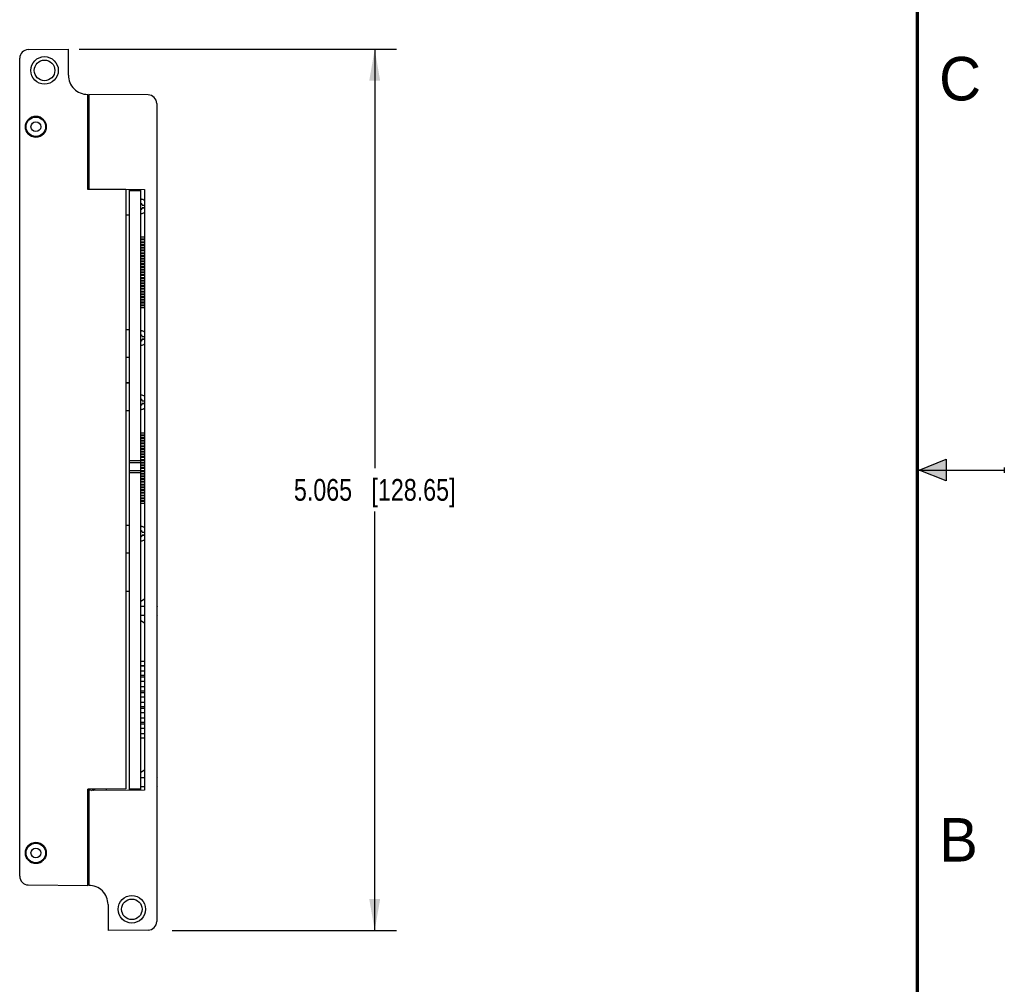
# Model space of a CAD drawing. Header units: inches. Extents: x 0 to 22, y 0 to 17.
# Tile 12 of 13: x 16.3 to 22, y 5.5 to 11.1. Entities that reach past the tile are written whole.
import ezdxf

# ---------------------------------------------------------------- set-up
doc = ezdxf.new("R2010")
doc.units = ezdxf.units.IN
doc.header["$LTSCALE"] = 1.21
doc.header["$MEASUREMENT"] = 0
doc.layers.get('0').update_dxf_attribs({"linetype": 'CONTINUOUS'})
doc.layers.add('DIMENSIONS', color=7, linetype='CONTINUOUS')
doc.styles.get("Standard").update_dxf_attribs({"font": 'txt', "width": 0.8})
doc.styles.add('TEXTSTYLE_2', font='txt')
doc.dimstyles.new('DIMSTYLE_2', dxfattribs={"dimtxt": 0.125, "dimasz": 0.18, "dimexe": 0.18, "dimexo": 0.0625, "dimgap": 0.09, "dimtad": 0, "dimtih": 1, "dimtoh": 1, "dimdec": 3, "dimzin": 4, "dimdsep": 46, "dimtxsty": 'STANDARD', "dimblk": '_FILLED', "dimblk1": '_FILLED', "dimblk2": '_FILLED', "dimcen": 0.09, "dimadec": 0, "dimazin": 0, "dimtp": 0.01, "dimtm": 0.01, "dimtfac": 1, "dimtdec": 3, "dimtofl": 0, "dimtmove": 0, "dimatfit": 3, "dimldrblk": '_FILLED', "dimfxl": 1, "dimtolj": 1, "dimtzin": 4, "dimarcsym": 0})

# ---------------------------------------------------------------- blocks, each defined once
blk = doc.blocks.new('_FILLED')
at = {"color": 0, "linetype": 'BYBLOCK'}
blk.add_solid([(0, 0), (-1, 0.174), (-1, -0.174)], dxfattribs=at)
blk = doc.blocks.new('*D14')
at = {"layer": 'DIMENSIONS', "color": 2, "linetype": 'CONTINUOUS'}
for p, q in [((16.6792, 10.9189), (18.5037, 10.9189)), ((18.3787, 10.9189), (18.3787, 8.5115)), ((18.3787, 5.854), (18.3787, 8.2615)), ((17.2142, 5.854), (18.5037, 5.854))]:
    blk.add_line(p, q, dxfattribs=at)
at = {"layer": 'DIMENSIONS', "color": 2, "linetype": 'CONTINUOUS', "xscale": 0.18, "yscale": 0.18, "zscale": 0.18}
for p, rotation in [((18.3787, 10.9189), 90), ((18.3787, 5.854), 270)]:
    blk.add_blockref('_FILLED', p, dxfattribs=dict(at, rotation=rotation))
at = {"layer": 'DIMENSIONS', "color": 2, "linetype": 'CONTINUOUS', "insert": (18.3787, 8.449), "char_height": 0.125, "width": 1.425, "attachment_point": 2, "line_spacing_factor": 0.9}
blk.add_mtext('5.065{\\Ftxt.shx;\\W1.000000;\\H0.125000; }[128.65]', dxfattribs=at)

msp = doc.modelspace()

# ---------------------------------------------------------------- hatches: boundary and pattern name
at = {"linetype": 'CONTINUOUS'}
msp.add_hatch(color=2, dxfattribs=at).paths.add_polyline_path([(21.6663, 8.5625), (21.6663, 8.4375), (21.51, 8.5)])

# ---------------------------------------------------------------- linework, layer by layer
at = {"color": 7, "linetype": 'CONTINUOUS'}
for p, q in [((16.3863, 10.9169), (16.6167, 10.9189)), ((16.6167, 10.7699), (16.6167, 10.9189)), ((16.3367, 6.166), (16.3367, 10.8669)), ((16.7277, 10.1125), (16.7277, 10.6599)), ((16.7337, 10.6599), (16.7337, 10.1151)), ((17.0752, 10.6569), (16.7337, 10.6599)), ((16.7277, 10.6265), (16.7337, 10.6264)), ((16.7337, 10.6265), (16.7307, 10.6265)), ((17.1247, 10.6069), (17.1247, 5.906)), ((16.386, 10.5135), (16.3854, 10.5135)), ((16.474, 10.5135), (16.4735, 10.5135)), ((16.3854, 10.4335), (16.386, 10.4335)), ((16.4735, 10.4335), (16.474, 10.4335)), ((16.7277, 10.2665), (16.7337, 10.2665)), ((16.9467, 10.1125), (16.7277, 10.1125)), ((16.7337, 10.1151), (17.0537, 10.1123)), ((16.7719, 10.1148), (16.7719, 10.1125)), ((16.9467, 10.1125), (16.9467, 6.6684)), ((16.9687, 6.6599), (16.9687, 10.113)), ((17.0317, 10.106), (16.9687, 10.106)), ((17.0317, 10.1125), (17.0317, 6.6605)), ((17.0317, 10.0865), (17.0337, 10.0865)), ((17.0337, 6.6815), (17.0337, 10.1125)), ((17.0537, 10.1123), (17.0537, 6.6607)), ((17.0364, 10.0569), (17.0337, 10.0569)), ((17.0337, 10.0569), (17.0364, 10.0569)), ((17.0364, 10.0569), (17.0364, 10.0569)), ((17.0404, 10.0254), (17.0404, 10.0234)), ((16.9467, 9.9682), (16.9687, 9.9682)), ((16.9467, 9.9682), (16.9687, 9.9682)), ((17.0337, 9.9742), (17.0364, 9.9742)), ((17.0404, 10.0234), (17.0537, 10.0234)), ((17.0404, 10.0077), (17.0404, 10.0057)), ((17.0537, 10.0077), (17.0404, 10.0077)), ((17.0404, 10.0077), (17.0537, 10.0077)), ((17.0337, 9.8403), (17.0537, 9.8403)), ((17.0337, 9.8403), (17.0537, 9.8403)), ((17.0337, 9.8285), (17.0537, 9.8285)), ((17.0337, 9.8246), (17.0537, 9.8246)), ((17.0337, 9.8246), (17.0537, 9.8246)), ((17.0337, 9.8128), (17.0537, 9.8128)), ((17.0337, 9.8088), (17.0537, 9.8088)), ((17.0337, 9.8088), (17.0537, 9.8088)), ((17.0337, 9.797), (17.0537, 9.797)), ((17.0337, 9.7932), (17.0537, 9.7932)), ((17.0337, 9.7932), (17.0537, 9.7932)), ((17.0337, 9.7814), (17.0537, 9.7814)), ((17.0337, 9.7773), (17.0537, 9.7773)), ((17.0337, 9.7773), (17.0537, 9.7773)), ((17.0337, 9.7655), (17.0537, 9.7655)), ((17.0337, 9.7617), (17.0537, 9.7617)), ((17.0337, 9.7616), (17.0537, 9.7616)), ((17.0337, 9.7498), (17.0537, 9.7498)), ((17.0337, 9.7458), (17.0537, 9.7458)), ((17.0337, 9.7458), (17.0537, 9.7458)), ((17.0337, 9.734), (17.0537, 9.734)), ((17.0337, 9.7302), (17.0537, 9.7302)), ((17.0337, 9.7302), (17.0537, 9.7302)), ((17.0337, 9.7184), (17.0537, 9.7184)), ((17.0337, 9.7143), (17.0537, 9.7143)), ((17.0337, 9.7143), (17.0537, 9.7143)), ((17.0337, 9.7025), (17.0537, 9.7025)), ((17.0337, 9.6987), (17.0537, 9.6987)), ((17.0337, 9.6986), (17.0537, 9.6986)), ((17.0337, 9.6868), (17.0537, 9.6868)), ((17.0337, 9.6829), (17.0537, 9.6829)), ((17.0337, 9.6828), (17.0537, 9.6828)), ((17.0337, 9.671), (17.0537, 9.671)), ((17.0337, 9.6672), (17.0537, 9.6672)), ((17.0337, 9.6672), (17.0537, 9.6672)), ((17.0337, 9.6554), (17.0537, 9.6554)), ((17.0337, 9.6513), (17.0537, 9.6513)), ((17.0337, 9.6513), (17.0537, 9.6513)), ((17.0337, 9.6395), (17.0537, 9.6395)), ((17.0337, 9.6357), (17.0537, 9.6357)), ((17.0337, 9.6357), (17.0537, 9.6357)), ((17.0337, 9.6238), (17.0537, 9.6238)), ((17.0337, 9.6199), (17.0537, 9.6199)), ((17.0337, 9.6199), (17.0537, 9.6199)), ((17.0337, 9.608), (17.0537, 9.608)), ((17.0337, 9.6042), (17.0537, 9.6042)), ((17.0337, 9.6042), (17.0537, 9.6042)), ((17.0337, 9.5924), (17.0537, 9.5924)), ((17.0337, 9.5883), (17.0537, 9.5883)), ((17.0337, 9.5883), (17.0537, 9.5883)), ((17.0337, 9.5765), (17.0537, 9.5765)), ((17.0337, 9.5727), (17.0537, 9.5727)), ((17.0337, 9.5727), (17.0537, 9.5727)), ((17.0337, 9.5609), (17.0537, 9.5609)), ((17.0337, 9.5569), (17.0537, 9.5569)), ((17.0337, 9.5569), (17.0537, 9.5569)), ((17.0337, 9.545), (17.0537, 9.545)), ((17.0337, 9.5412), (17.0537, 9.5412)), ((17.0337, 9.5412), (17.0537, 9.5412)), ((17.0337, 9.5294), (17.0537, 9.5294)), ((17.0337, 9.5253), (17.0537, 9.5253)), ((17.0337, 9.5253), (17.0537, 9.5253)), ((17.0337, 9.5135), (17.0537, 9.5135)), ((17.0337, 9.5097), (17.0537, 9.5097)), ((17.0337, 9.5097), (17.0537, 9.5097)), ((17.0337, 9.4979), (17.0537, 9.4979)), ((17.0337, 9.4939), (17.0537, 9.4939)), ((17.0337, 9.4939), (17.0537, 9.4939)), ((17.0337, 9.4821), (17.0537, 9.4821)), ((17.0337, 9.4782), (17.0537, 9.4782)), ((17.0337, 9.4782), (17.0537, 9.4782)), ((17.0337, 9.4664), (17.0537, 9.4664)), ((17.0337, 9.4623), (17.0537, 9.4623)), ((17.0337, 9.4623), (17.0537, 9.4623)), ((17.0337, 9.4505), (17.0537, 9.4505)), ((17.0337, 9.4467), (17.0537, 9.4467)), ((17.0337, 9.4467), (17.0537, 9.4467)), ((17.0337, 9.4349), (17.0537, 9.4349)), ((16.9687, 9.3068), (16.9467, 9.3068)), ((17.0364, 9.301), (17.0337, 9.301)), ((17.0337, 9.301), (17.0364, 9.301)), ((17.0364, 9.301), (17.0364, 9.301)), ((17.0404, 9.2695), (17.0404, 9.2675)), ((17.0404, 9.2675), (17.0537, 9.2675)), ((17.0404, 9.2518), (17.0404, 9.2498)), ((17.0537, 9.2518), (17.0404, 9.2518)), ((17.0404, 9.2518), (17.0537, 9.2518)), ((17.0337, 9.2183), (17.0364, 9.2183)), ((16.9467, 9.1493), (16.9687, 9.1493)), ((16.9687, 9.001), (16.9467, 9.001)), ((16.9687, 9.0006), (16.9467, 9.0006)), ((17.0337, 8.9318), (17.0364, 8.9318)), ((17.0364, 8.9317), (17.0337, 8.9317)), ((17.0364, 8.9318), (17.0364, 8.9317)), ((17.0404, 8.9002), (17.0404, 8.8983)), ((17.0404, 8.8983), (17.0537, 8.8983)), ((16.9467, 8.8431), (16.9687, 8.8431)), ((16.9467, 8.843), (16.9687, 8.843)), ((17.0337, 8.8491), (17.0364, 8.8491)), ((17.0404, 8.8825), (17.0404, 8.8806)), ((17.0537, 8.8825), (17.0404, 8.8825)), ((17.0404, 8.8825), (17.0537, 8.8825)), ((17.0337, 8.7151), (17.0537, 8.7151)), ((17.0337, 8.7151), (17.0537, 8.7151)), ((17.0337, 8.7033), (17.0537, 8.7033)), ((17.0337, 8.6995), (17.0537, 8.6995)), ((17.0337, 8.6995), (17.0537, 8.6995)), ((17.0337, 8.6877), (17.0537, 8.6877)), ((17.0337, 8.6837), (17.0537, 8.6837)), ((17.0337, 8.6837), (17.0537, 8.6837)), ((17.0337, 8.6719), (17.0537, 8.6719)), ((17.0337, 8.668), (17.0537, 8.668)), ((17.0337, 8.668), (17.0537, 8.668)), ((17.0337, 8.6562), (17.0537, 8.6562)), ((17.0337, 8.6521), (17.0537, 8.6521)), ((17.0337, 8.6521), (17.0537, 8.6521)), ((17.0337, 8.6403), (17.0537, 8.6403)), ((17.0337, 8.6365), (17.0537, 8.6365)), ((17.0337, 8.6365), (17.0537, 8.6365)), ((17.0337, 8.6247), (17.0537, 8.6247)), ((17.0337, 8.6207), (17.0537, 8.6207)), ((17.0337, 8.6207), (17.0537, 8.6207)), ((17.0337, 8.6089), (17.0537, 8.6089)), ((17.0317, 8.5537), (16.9687, 8.5537)), ((17.0337, 8.6051), (17.0537, 8.6051)), ((17.0337, 8.605), (17.0537, 8.605)), ((17.0337, 8.5932), (17.0537, 8.5932)), ((17.0337, 8.5891), (17.0537, 8.5891)), ((17.0337, 8.5891), (17.0537, 8.5891)), ((17.0337, 8.5773), (17.0537, 8.5773)), ((17.0337, 8.5735), (17.0537, 8.5735)), ((17.0337, 8.5735), (17.0537, 8.5735)), ((17.0337, 8.5617), (17.0537, 8.5617)), ((17.0337, 8.5577), (17.0537, 8.5577)), ((17.0337, 8.5577), (17.0537, 8.5577)), ((17.0317, 8.5426), (16.9687, 8.5426)), ((17.0317, 8.4961), (16.9687, 8.4961)), ((17.0337, 8.5459), (17.0537, 8.5459)), ((17.0337, 8.5421), (17.0537, 8.5421)), ((17.0337, 8.542), (17.0537, 8.542)), ((17.0337, 8.5302), (17.0537, 8.5302)), ((17.0337, 8.5261), (17.0537, 8.5261)), ((17.0337, 8.5261), (17.0537, 8.5261)), ((17.0337, 8.5143), (17.0537, 8.5143)), ((17.0337, 8.5105), (17.0537, 8.5105)), ((17.0337, 8.5105), (17.0537, 8.5105)), ((17.0337, 8.4987), (17.0537, 8.4987)), ((17.0317, 8.485), (16.9687, 8.485)), ((17.0337, 8.4947), (17.0537, 8.4947)), ((17.0337, 8.4947), (17.0537, 8.4947)), ((17.0337, 8.4829), (17.0537, 8.4829)), ((17.0337, 8.4791), (17.0537, 8.4791)), ((17.0337, 8.4791), (17.0537, 8.4791)), ((17.0337, 8.4672), (17.0537, 8.4672)), ((17.0337, 8.4632), (17.0537, 8.4632)), ((17.0337, 8.4631), (17.0537, 8.4631)), ((17.0337, 8.4513), (17.0537, 8.4513)), ((17.0337, 8.4475), (17.0537, 8.4475)), ((17.0337, 8.4475), (17.0537, 8.4475)), ((17.0337, 8.4357), (17.0537, 8.4357)), ((17.0337, 8.4317), (17.0537, 8.4317)), ((17.0337, 8.4317), (17.0537, 8.4317)), ((17.0337, 8.4199), (17.0537, 8.4199)), ((17.0337, 8.4161), (17.0537, 8.4161)), ((17.0337, 8.4161), (17.0537, 8.4161)), ((17.0337, 8.4043), (17.0537, 8.4043)), ((17.0337, 8.4002), (17.0537, 8.4002)), ((17.0337, 8.4001), (17.0537, 8.4001)), ((17.0337, 8.3883), (17.0537, 8.3883)), ((17.0337, 8.3845), (17.0537, 8.3845)), ((17.0337, 8.3845), (17.0537, 8.3845)), ((17.0337, 8.3727), (17.0537, 8.3727)), ((17.0337, 8.3687), (17.0537, 8.3687)), ((17.0337, 8.3687), (17.0537, 8.3687)), ((17.0337, 8.3569), (17.0537, 8.3569)), ((17.0337, 8.3531), (17.0537, 8.3531)), ((17.0337, 8.3531), (17.0537, 8.3531)), ((17.0337, 8.3413), (17.0537, 8.3413)), ((17.0337, 8.3372), (17.0537, 8.3372)), ((17.0337, 8.3372), (17.0537, 8.3372)), ((17.0337, 8.3253), (17.0537, 8.3253)), ((17.0337, 8.3215), (17.0537, 8.3215)), ((17.0337, 8.3215), (17.0537, 8.3215)), ((17.0337, 8.3097), (17.0537, 8.3097)), ((16.9687, 8.1816), (16.9467, 8.1816)), ((17.0364, 8.1758), (17.0337, 8.1758)), ((17.0337, 8.1758), (17.0364, 8.1758)), ((17.0364, 8.1758), (17.0364, 8.1758)), ((17.0404, 8.1443), (17.0404, 8.1424)), ((17.0404, 8.1424), (17.0537, 8.1424)), ((17.0537, 8.1266), (17.0404, 8.1266)), ((17.0404, 8.1266), (17.0537, 8.1266)), ((17.0404, 8.1266), (17.0404, 8.1246)), ((17.0337, 8.0932), (17.0364, 8.0932)), ((16.9467, 8.0242), (16.9687, 8.0242)), ((16.9467, 7.805), (16.9687, 7.805)), ((17.0337, 7.7475), (17.0537, 7.7606)), ((17.0537, 7.7155), (17.0337, 7.7155)), ((17.1247, 7.7187), (17.1287, 7.7155)), ((17.1287, 7.7155), (17.1247, 7.7155)), ((17.0337, 7.6655), (17.0537, 7.6655)), ((17.1247, 7.6655), (17.1287, 7.6655)), ((17.1287, 7.6655), (17.1247, 7.6623)), ((17.0537, 7.6203), (17.0337, 7.6335)), ((17.0337, 7.4011), (17.0537, 7.4011)), ((17.0337, 7.401), (17.0537, 7.401)), ((17.0337, 7.376), (17.0537, 7.376)), ((17.0337, 7.3759), (17.0537, 7.3759)), ((17.0337, 7.3461), (17.0537, 7.3461)), ((17.0337, 7.3209), (17.0537, 7.3209)), ((17.0337, 7.3111), (17.0537, 7.3111)), ((17.0337, 7.311), (17.0537, 7.311)), ((17.0337, 7.286), (17.0537, 7.286)), ((17.0337, 7.2859), (17.0537, 7.2859)), ((17.0337, 7.2561), (17.0537, 7.2561)), ((17.0337, 7.2309), (17.0537, 7.2309)), ((17.0337, 7.2211), (17.0537, 7.2211)), ((17.0337, 7.221), (17.0537, 7.221)), ((17.0337, 7.196), (17.0537, 7.196)), ((17.0337, 7.1959), (17.0537, 7.1959)), ((17.0337, 7.1661), (17.0537, 7.1661)), ((17.0337, 7.1409), (17.0537, 7.1409)), ((17.0337, 7.1311), (17.0537, 7.1311)), ((17.0337, 7.131), (17.0537, 7.131)), ((17.0337, 7.106), (17.0537, 7.106)), ((17.0337, 7.1059), (17.0537, 7.1059)), ((17.0337, 7.0761), (17.0537, 7.0761)), ((17.0337, 7.0509), (17.0537, 7.0509)), ((17.0337, 7.0411), (17.0537, 7.0411)), ((17.0337, 7.041), (17.0537, 7.041)), ((17.0337, 7.016), (17.0537, 7.016)), ((17.0337, 7.0159), (17.0537, 7.0159)), ((17.0337, 6.9861), (17.0537, 6.9861)), ((17.0337, 6.9609), (17.0537, 6.9609)), ((17.0337, 6.7635), (17.0537, 6.7766)), ((17.0317, 6.6865), (17.0337, 6.6865)), ((17.0537, 6.7315), (17.0337, 6.7315)), ((17.1247, 6.7347), (17.1287, 6.7315)), ((17.1287, 6.7315), (17.1247, 6.7315)), ((16.9467, 6.6684), (16.7277, 6.6665)), ((16.7277, 6.1131), (16.7277, 6.6665)), ((17.0537, 6.6607), (16.7337, 6.6579)), ((16.7337, 6.6579), (16.7337, 6.1131)), ((16.8347, 6.6674), (16.8347, 6.6587)), ((17.0317, 6.667), (16.9687, 6.667)), ((17.0317, 6.6815), (17.0537, 6.6815)), ((17.1247, 6.6815), (17.1287, 6.6815)), ((17.1287, 6.6815), (17.1247, 6.6783)), ((16.7337, 6.592), (16.7277, 6.592)), ((16.7337, 6.5065), (16.7277, 6.5065)), ((16.386, 6.3395), (16.3854, 6.3395)), ((16.474, 6.3395), (16.4735, 6.3395)), ((16.3854, 6.2595), (16.386, 6.2595)), ((16.4735, 6.2595), (16.474, 6.2595)), ((16.7277, 6.1465), (16.7307, 6.1465)), ((16.7337, 6.1465), (16.7277, 6.1465)), ((16.3863, 6.116), (16.7277, 6.1131)), ((16.8447, 6.0031), (16.8447, 5.854)), ((17.0752, 5.856), (16.8447, 5.854))]:
    msp.add_line(p, q, dxfattribs=at)
at = {"color": 2, "linetype": 'CONTINUOUS'}
for p, q in [((21.51, 8.5), (21.6663, 8.5625)), ((21.6663, 8.5625), (21.6663, 8.4375)), ((21.51, 8.5), (22, 8.5)), ((21.6663, 8.4375), (21.51, 8.5)), ((22, 8.515), (22, 8.485))]:
    msp.add_line(p, q, dxfattribs=at)
at = {"color": 7, "linetype": 'CONTINUOUS', "const_width": 0.02}
msp.add_lwpolyline([(21.5, 0.5), (21.5, 16.5)], dxfattribs=at)
at = {"color": 7, "linetype": 'CONTINUOUS'}
for centre, radius in [((16.4797, 10.7975), 0.0791), ((16.4797, 10.7975), 0.0591), ((16.4297, 10.4735), 0.06), ((16.4297, 10.4735), 0.056), ((16.4297, 10.4735), 0.028), ((16.4297, 6.2995), 0.06), ((16.4297, 6.2995), 0.056), ((16.4297, 6.2995), 0.028), ((16.9817, 5.9755), 0.0791), ((16.9817, 5.9755), 0.0591)]:
    msp.add_circle(centre, radius, dxfattribs=at)
for centre, radius, start, end in [((16.3867, 10.8669), 0.05, 90.5, 180), ((16.7267, 10.7699), 0.11, 180, 270.5209), ((17.0747, 10.6069), 0.05, 0, 89.5), ((16.4297, 10.4735), 0.0597, 42.0587, 137.9413), ((16.4297, 10.4735), 0.0593, 42.4453, 137.5547), ((16.4297, 10.4735), 0.0597, 222.0587, 317.9413), ((16.4297, 10.4735), 0.0593, 222.4453, 317.5547), ((17.0325, 10.0254), 0.00787, 0, 81.0786), ((17.0364, 10.0333), 0.0236, 42.961, 90), ((17.0325, 10.0057), 0.00787, 278.9214, 360), ((17.0364, 9.9978), 0.0236, 270, 317.039), ((17.0364, 9.2774), 0.0236, 42.961, 90), ((17.0325, 9.2695), 0.00787, 0, 81.0786), ((17.0325, 9.2498), 0.00787, 278.9214, 360), ((17.0364, 9.2419), 0.0236, 270, 317.039), ((17.0325, 8.9002), 0.00787, 0, 81.0786), ((17.0364, 8.9081), 0.0236, 42.961, 90), ((17.0325, 8.8806), 0.00787, 278.9214, 360), ((17.0364, 8.8727), 0.0236, 270, 317.039), ((17.0364, 8.1522), 0.0236, 42.961, 90), ((17.0325, 8.1443), 0.00787, 0, 81.0786), ((17.0325, 8.1246), 0.00787, 278.9214, 360), ((17.0364, 8.1168), 0.0236, 270, 317.039), ((16.7217, 6.7065), 0.046, 277.4964, 299.9418), ((16.7217, 6.7065), 0.056, 276.1513, 282.3752), ((16.7217, 6.7065), 0.06, 275.7405, 281.537), ((16.7217, 6.7065), 0.0625, 275.51, 281.0707), ((16.7217, 6.7065), 0.056, 300.0205, 314.8302), ((16.7217, 6.7065), 0.06, 306.1926, 318.6219), ((16.7217, 6.7065), 0.0625, 309.2718, 320.6409), ((16.4297, 6.2995), 0.0597, 42.0587, 137.9413), ((16.4297, 6.2995), 0.0593, 42.4453, 137.5547), ((16.4297, 6.2995), 0.0597, 222.0587, 317.9413), ((16.4297, 6.2995), 0.0593, 222.4453, 317.5547), ((16.3867, 6.166), 0.05, 180, 269.5), ((16.7347, 6.0031), 0.11, 0, 90.5209), ((17.0747, 5.906), 0.05, 270.5, 360)]:
    msp.add_arc(centre, radius, start, end, dxfattribs=at)

# ---------------------------------------------------------------- texts
at = {"color": 2, "linetype": 'CONTINUOUS', "char_height": 0.25, "width": 0.25, "attachment_point": 1, "line_spacing_factor": 0.9, "style": 'TEXTSTYLE_2'}
for s, insert in [('C', (21.625, 10.875)), ('B', (21.625, 6.5))]:
    msp.add_mtext(s, dxfattribs=dict(at, insert=insert))

# ---------------------------------------------------------------- dimensions: what is measured, and where the dimension line sits
at = {"layer": 'DIMENSIONS', "color": 2, "linetype": 'CONTINUOUS'}
dim = msp.add_linear_dim(base=(18.3787, 5.854), p1=(16.6792, 10.9189), p2=(17.2142, 5.854), angle=270, dimstyle='DIMSTYLE_2', dxfattribs=at)
dim.commit()
dim.dimension.update_dxf_attribs({"geometry": '*D14', "text_midpoint": (18.2287, 8.3865), "dimtype": 160})

doc.saveas('drawing.dxf')
